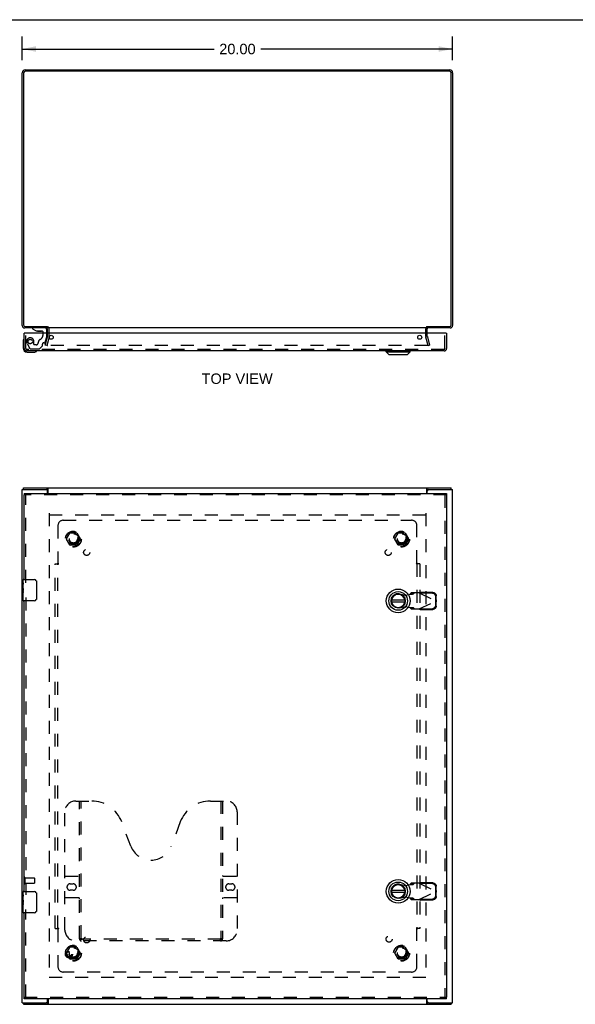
# Model space of a CAD drawing. Header units: inches. Extents: x 0 to 110, y 0 to 71.
# Tile 3 of 4: x 28 to 53, y 25 to 71. Entities that reach past the tile are written whole.
import ezdxf

# ---------------------------------------------------------------- set-up
doc = ezdxf.new("R2010")
doc.units = ezdxf.units.IN
doc.header["$LTSCALE"] = 6.032258
doc.header["$MEASUREMENT"] = 0
doc.linetypes.add('HIDDEN', pattern=[0.2, 0.1, -0.1])
doc.layers.get('0').update_dxf_attribs({"linetype": 'CONTINUOUS'})
for name, color, linetype in [('DEFAULT_2', 8, 'HIDDEN'), ('DIMENSIONS', 7, 'CONTINUOUS'), ('DOOR_ASSEMBLY', 7, 'CONTINUOUS'), ('SUBPANEL', 7, 'CONTINUOUS')]:
    doc.layers.add(name, color=color, linetype=linetype)
doc.styles.get("Standard").update_dxf_attribs({"font": 'arial.ttf'})
doc.dimstyles.new('DIMSTYLE_1', dxfattribs={"dimtxt": 0.483871, "dimasz": 0.645161, "dimexe": 0.09, "dimexo": 0.07, "dimgap": 0.0375, "dimtad": 0, "dimtih": 1, "dimtoh": 1, "dimzin": 4, "dimdsep": 46, "dimtxsty": 'Standard', "dimblk": '_FILLED', "dimblk1": '_FILLED', "dimblk2": '_FILLED', "dimcen": 0.09, "dimadec": 3, "dimazin": 1, "dimtfac": 1, "dimtdec": 3, "dimtofl": 0, "dimtmove": 0, "dimatfit": 3, "dimldrblk": '_FILLED', "dimfxl": 0, "dimtolj": 1, "dimtzin": 4, "dimarcsym": 0})

# ---------------------------------------------------------------- blocks, each defined once
blk = doc.blocks.new('_FILLED')
at = {"color": 0, "linetype": 'ByBlock'}
blk.add_solid([(0, 0), (-1, 0.2), (-1, -0.2)], dxfattribs=at)
blk = doc.blocks.new('*D1')
at = {"layer": 'DIMENSIONS', "color": 2, "linetype": 'Continuous'}
for p, q in [((27.727, 69.088), (27.727, 70.186)), ((47.727, 69.088), (47.727, 70.186)), ((27.727, 69.605), (36.64, 69.605)), ((47.727, 69.605), (38.815, 69.605))]:
    blk.add_line(p, q, dxfattribs=at)
at = {"layer": 'DIMENSIONS', "color": 2, "linetype": 'Continuous', "xscale": 0.6451612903, "yscale": 0.6451612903, "zscale": 0.6451612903, "rotation": 180}
blk.add_blockref('_FILLED', (27.727, 69.605), dxfattribs=at)
at = {"layer": 'DIMENSIONS', "color": 2, "linetype": 'Continuous', "xscale": 0.6451612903, "yscale": 0.6451612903, "zscale": 0.6451612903}
blk.add_blockref('_FILLED', (47.727, 69.605), dxfattribs=at)
at = {"layer": 'DIMENSIONS', "color": 2, "linetype": 'Continuous', "insert": (37.727, 69.847), "char_height": 0.4839, "width": 1.69085, "attachment_point": 2, "line_spacing_factor": 0.9}
blk.add_mtext('20.00', dxfattribs=at)

msp = doc.modelspace()

# ---------------------------------------------------------------- linework, layer by layer
at = {"color": 7, "linetype": 'Continuous'}
for p, q in [((0, 70.968), (109.677, 70.968)), ((28.902, 56.7), (28.902, 56.637)), ((27.79, 49.125), (27.79, 49.2)), ((28.842, 49.125), (28.904, 49.125)), ((28.904, 49.125), (28.904, 49.2)), ((46.55, 49.125), (46.55, 49.2)), ((46.55, 49.125), (46.612, 49.125)), ((47.664, 49.125), (47.664, 49.2)), ((27.79, 25.275), (27.79, 25.2)), ((28.904, 25.275), (28.842, 25.275)), ((28.904, 25.275), (28.904, 25.2)), ((46.612, 25.275), (46.55, 25.275)), ((46.55, 25.275), (46.55, 25.2)), ((47.664, 25.275), (47.664, 25.2))]:
    msp.add_line(p, q, dxfattribs=at)
at = {"color": 3, "linetype": 'Continuous'}
for p, q in [((27.727, 56.754), (27.727, 68.501)), ((27.79, 68.494), (27.79, 56.78)), ((27.863, 68.637), (47.591, 68.637)), ((47.584, 68.574), (27.87, 68.574)), ((47.664, 56.78), (47.664, 68.494)), ((47.727, 68.501), (47.727, 56.754)), ((28.902, 56.637), (27.844, 56.637)), ((27.87, 56.7), (28.904, 56.7)), ((28.902, 56.394), (28.902, 56.595)), ((46.525, 56.637), (28.929, 56.637)), ((46.55, 56.7), (47.584, 56.7)), ((47.61, 56.637), (46.552, 56.637)), ((46.552, 56.394), (46.552, 56.595)), ((27.727, 25.275), (27.727, 49.125)), ((27.727, 49.125), (28.842, 49.125)), ((27.79, 49.2), (47.664, 49.2)), ((28.902, 48.95), (28.902, 49.065)), ((28.929, 48.95), (28.929, 49.169)), ((46.525, 48.95), (46.525, 49.169)), ((46.552, 48.95), (46.552, 49.065)), ((46.612, 49.125), (47.727, 49.125)), ((47.727, 25.275), (47.727, 49.125)), ((27.727, 25.275), (28.842, 25.275)), ((27.79, 25.2), (47.664, 25.2)), ((28.902, 25.335), (28.902, 25.45)), ((28.929, 25.45), (28.929, 25.231)), ((46.525, 25.231), (46.525, 25.45)), ((46.552, 25.335), (46.552, 25.45)), ((46.612, 25.275), (47.727, 25.275))]:
    msp.add_line(p, q, dxfattribs=at)
for points in [[(28.922, 49.18), (28.92, 49.184), (28.919, 49.186), (28.918, 49.188), (28.916, 49.19), (28.915, 49.192), (28.914, 49.193), (28.913, 49.195), (28.912, 49.196), (28.91, 49.197), (28.909, 49.198), (28.908, 49.199), (28.907, 49.199), (28.906, 49.2), (28.905, 49.2), (28.904, 49.2)], [(28.929, 49.169), (28.928, 49.17), (28.927, 49.172), (28.926, 49.174), (28.925, 49.176), (28.923, 49.178), (28.922, 49.18)], [(46.525, 49.169), (46.526, 49.17), (46.528, 49.172), (46.529, 49.174), (46.53, 49.176), (46.531, 49.178), (46.532, 49.18), (46.535, 49.184)], [(46.535, 49.184), (46.536, 49.186), (46.537, 49.188), (46.538, 49.19), (46.539, 49.192), (46.54, 49.193), (46.542, 49.195), (46.543, 49.196), (46.544, 49.197), (46.545, 49.198), (46.547, 49.199), (46.548, 49.199), (46.549, 49.2), (46.55, 49.2), (46.55, 49.2)], [(28.92, 25.216), (28.919, 25.214), (28.918, 25.212), (28.916, 25.21), (28.915, 25.208), (28.914, 25.206), (28.913, 25.205), (28.912, 25.203), (28.91, 25.202), (28.909, 25.201), (28.908, 25.201), (28.907, 25.2), (28.906, 25.2), (28.905, 25.2), (28.904, 25.2)], [(28.929, 25.231), (28.928, 25.229), (28.927, 25.228), (28.926, 25.226), (28.925, 25.224), (28.923, 25.222), (28.922, 25.22), (28.92, 25.216)], [(46.525, 25.231), (46.526, 25.229), (46.528, 25.228), (46.529, 25.226), (46.53, 25.224), (46.531, 25.222), (46.532, 25.22)], [(46.532, 25.22), (46.535, 25.216), (46.536, 25.214), (46.537, 25.212), (46.538, 25.21), (46.539, 25.208), (46.54, 25.206), (46.542, 25.205), (46.543, 25.203), (46.544, 25.202), (46.545, 25.201), (46.547, 25.201), (46.548, 25.2), (46.549, 25.2), (46.55, 25.2), (46.55, 25.2)]]:
    msp.add_lwpolyline(points, dxfattribs=at)
at = {"color": 7, "linetype": 'Continuous'}
for points in [[(28.915, 49.118), (28.913, 49.12), (28.912, 49.121), (28.911, 49.122), (28.91, 49.123), (28.909, 49.123), (28.908, 49.124), (28.907, 49.124), (28.906, 49.125), (28.905, 49.125), (28.904, 49.125)], [(28.929, 49.114), (28.929, 49.114), (28.928, 49.113), (28.927, 49.113), (28.926, 49.113), (28.925, 49.113), (28.923, 49.114), (28.922, 49.114), (28.921, 49.114), (28.92, 49.115), (28.919, 49.116), (28.918, 49.117), (28.916, 49.117), (28.915, 49.118)], [(46.525, 49.114), (46.526, 49.114), (46.527, 49.113), (46.528, 49.113), (46.529, 49.113), (46.53, 49.113), (46.531, 49.114), (46.532, 49.114), (46.534, 49.114), (46.535, 49.115), (46.536, 49.116), (46.537, 49.117), (46.538, 49.117), (46.539, 49.118), (46.541, 49.12)], [(46.541, 49.12), (46.542, 49.121), (46.543, 49.122), (46.544, 49.123), (46.545, 49.123), (46.546, 49.124), (46.547, 49.124), (46.548, 49.125), (46.549, 49.125), (46.55, 49.125)], [(28.913, 25.28), (28.912, 25.279), (28.911, 25.278), (28.91, 25.277), (28.909, 25.276), (28.908, 25.276), (28.907, 25.275), (28.906, 25.275), (28.905, 25.275), (28.904, 25.275)], [(28.929, 25.286), (28.929, 25.286), (28.928, 25.286), (28.927, 25.286), (28.926, 25.286), (28.925, 25.286), (28.923, 25.286), (28.922, 25.286), (28.921, 25.285), (28.92, 25.285), (28.919, 25.284), (28.918, 25.283), (28.916, 25.282), (28.915, 25.281), (28.913, 25.28)], [(46.525, 25.286), (46.526, 25.286), (46.527, 25.286), (46.528, 25.286), (46.529, 25.286), (46.53, 25.286), (46.531, 25.286), (46.532, 25.286), (46.534, 25.285), (46.535, 25.285), (46.536, 25.284), (46.537, 25.283), (46.538, 25.282), (46.539, 25.281)], [(46.539, 25.281), (46.541, 25.28), (46.542, 25.279), (46.543, 25.278), (46.544, 25.277), (46.545, 25.276), (46.546, 25.276), (46.547, 25.275), (46.548, 25.275), (46.549, 25.275), (46.55, 25.275)]]:
    msp.add_lwpolyline(points, dxfattribs=at)
at = {"color": 3, "linetype": 'Continuous'}
for centre, radius, start, end in [((27.863, 68.501), 0.136, 90, 180), ((27.87, 68.494), 0.08, 90, 180), ((47.584, 68.494), 0.08, 0, 90), ((47.591, 68.501), 0.136, 0, 90), ((27.844, 56.754), 0.117, 180, 270), ((27.87, 56.78), 0.08, 180, 270), ((47.584, 56.78), 0.08, 270, 360), ((47.61, 56.754), 0.117, 270, 360), ((28.86, 56.595), 0.042, 0, 90), ((46.594, 56.595), 0.042, 90, 180), ((28.842, 49.065), 0.06, 0, 90), ((46.612, 49.065), 0.06, 90, 180), ((28.842, 25.335), 0.06, 270, 360), ((46.612, 25.335), 0.06, 180, 270)]:
    msp.add_arc(centre, radius, start, end, dxfattribs=at)
at = {"layer": 'DEFAULT_2', "color": 8, "linetype": 'HIDDEN'}
for p, q in [((28.902, 56.236), (28.902, 56.394)), ((28.977, 56.236), (28.977, 56.595)), ((46.477, 56.236), (46.477, 56.595)), ((46.552, 56.236), (46.552, 56.394)), ((28.798, 55.844), (28.901, 56.23)), ((28.87, 55.824), (28.798, 55.844)), ((28.974, 56.21), (28.87, 55.824)), ((46.584, 55.824), (46.481, 56.21)), ((46.553, 56.23), (46.657, 55.844)), ((46.584, 55.824), (46.657, 55.844)), ((46.553, 55.824), (28.902, 55.824)), ((28.977, 48.025), (28.977, 26.375)), ((28.979, 47.95), (46.475, 47.95)), ((46.477, 48.025), (46.477, 26.375)), ((29.785, 46.83), (29.939, 47.097)), ((29.939, 46.552), (29.785, 46.82)), ((30.257, 47.102), (29.948, 47.102)), ((30.265, 47.097), (30.42, 46.83)), ((30.42, 46.82), (30.265, 46.552)), ((45.035, 46.83), (45.189, 47.097)), ((45.189, 46.552), (45.035, 46.82)), ((45.507, 47.102), (45.198, 47.102)), ((45.515, 47.097), (45.67, 46.83)), ((45.67, 46.82), (45.515, 46.552)), ((30.257, 46.547), (29.948, 46.547)), ((45.507, 46.547), (45.198, 46.547)), ((27.802, 31.092), (27.802, 30.808)), ((27.845, 31.092), (27.845, 30.808)), ((27.845, 31.074), (28.292, 31.074)), ((27.845, 30.826), (28.292, 30.826)), ((28.302, 31.064), (28.302, 30.836)), ((29.785, 27.58), (29.939, 27.847)), ((29.939, 27.302), (29.785, 27.57)), ((30.257, 27.852), (29.948, 27.852)), ((30.265, 27.847), (30.42, 27.58)), ((30.42, 27.57), (30.265, 27.302)), ((45.035, 27.58), (45.189, 27.847)), ((45.189, 27.302), (45.035, 27.57)), ((45.507, 27.852), (45.198, 27.852)), ((45.515, 27.847), (45.67, 27.58)), ((45.67, 27.57), (45.515, 27.302)), ((30.257, 27.297), (29.948, 27.297)), ((45.507, 27.297), (45.198, 27.297)), ((46.475, 26.45), (28.979, 26.45))]:
    msp.add_line(p, q, dxfattribs=at)
for points in [[(28.883, 55.848), (28.882, 55.847), (28.882, 55.845), (28.882, 55.844)], [(28.882, 55.844), (28.882, 55.842), (28.882, 55.84), (28.883, 55.839), (28.883, 55.837), (28.884, 55.836), (28.884, 55.834), (28.885, 55.833), (28.886, 55.832), (28.887, 55.83), (28.888, 55.829), (28.89, 55.828), (28.891, 55.827), (28.892, 55.827), (28.894, 55.826)], [(46.573, 55.844), (46.573, 55.842), (46.572, 55.84), (46.572, 55.839), (46.571, 55.837), (46.571, 55.836), (46.57, 55.834), (46.569, 55.833), (46.568, 55.832), (46.567, 55.83), (46.566, 55.829), (46.565, 55.828), (46.564, 55.827), (46.562, 55.827), (46.561, 55.826), (46.559, 55.825), (46.557, 55.825), (46.556, 55.824), (46.554, 55.824), (46.553, 55.824)], [(46.572, 55.848), (46.572, 55.847), (46.573, 55.845), (46.573, 55.844)], [(28.902, 55.824), (28.9, 55.824), (28.899, 55.824), (28.897, 55.825), (28.895, 55.825), (28.894, 55.826)]]:
    msp.add_lwpolyline(points, dxfattribs=at)
for centre, radius in [((30.102, 46.825), 0.372), ((30.102, 46.825), 0.356), ((45.352, 46.825), 0.372), ((45.352, 46.825), 0.356), ((30.102, 46.825), 0.204), ((30.102, 46.825), 0.183), ((45.352, 46.825), 0.204), ((45.352, 46.825), 0.183), ((30.102, 27.575), 0.372), ((30.102, 27.575), 0.356), ((45.352, 27.575), 0.372), ((45.352, 27.575), 0.356), ((30.102, 27.575), 0.204), ((30.102, 27.575), 0.183), ((45.352, 27.575), 0.204), ((45.352, 27.575), 0.183)]:
    msp.add_circle(centre, radius, dxfattribs=at)
for centre, radius, start, end in [((28.86, 56.595), 0.117, 0, 56.9002), ((46.594, 56.595), 0.117, 123.0998, 180), ((28.877, 56.236), 0.025, 345, 360), ((28.877, 56.236), 0.1, 345, 360), ((46.577, 56.236), 0.1, 180, 195), ((46.577, 56.236), 0.025, 180, 195), ((29.793, 46.825), 0.01, 150.0117, 209.9873), ((29.948, 47.092), 0.01, 90.0113, 149.988), ((30.257, 47.092), 0.01, 30.0108, 89.9876), ((30.411, 46.825), 0.01, 330.0117, 29.9873), ((45.043, 46.825), 0.01, 150.0117, 209.9873), ((45.198, 47.092), 0.01, 90.0113, 149.988), ((45.507, 47.092), 0.01, 30.0108, 89.9876), ((45.661, 46.825), 0.01, 330.0117, 29.9873), ((29.948, 46.557), 0.01, 210.0108, 269.9876), ((30.257, 46.557), 0.01, 270.0113, 329.988), ((45.198, 46.557), 0.01, 210.0108, 269.9876), ((45.507, 46.557), 0.01, 270.0113, 329.988), ((27.824, 31.092), 0.0215, 0, 180), ((27.824, 30.808), 0.0215, 180, 360), ((28.292, 31.064), 0.01, 0, 90), ((28.292, 30.836), 0.01, 270, 360), ((29.793, 27.575), 0.01, 150.0117, 209.9873), ((29.948, 27.842), 0.01, 90.0113, 149.988), ((30.257, 27.842), 0.01, 30.0108, 89.9876), ((30.411, 27.575), 0.01, 330.0117, 29.9873), ((45.043, 27.575), 0.01, 150.0117, 209.9873), ((45.198, 27.842), 0.01, 90.0113, 149.988), ((45.507, 27.842), 0.01, 30.0108, 89.9876), ((45.661, 27.575), 0.01, 330.0117, 29.9873), ((29.948, 27.307), 0.01, 210.0108, 269.9876), ((30.257, 27.307), 0.01, 270.0113, 329.988), ((45.198, 27.307), 0.01, 210.0108, 269.9876), ((45.507, 27.307), 0.01, 270.0113, 329.988)]:
    msp.add_arc(centre, radius, start, end, dxfattribs=at)
at = {"layer": 'DOOR_ASSEMBLY', "color": 3, "linetype": 'Continuous'}
for p, q in [((27.822, 55.686), (27.822, 56.394)), ((47.432, 56.394), (27.837, 56.394)), ((47.447, 56.394), (47.447, 55.686)), ((47.33, 55.569), (27.939, 55.569)), ((27.822, 48.95), (47.447, 48.95)), ((27.822, 44.95), (27.822, 48.875)), ((47.447, 48.875), (47.447, 25.525)), ((27.822, 30.45), (27.822, 43.95)), ((27.822, 25.525), (27.822, 29.45)), ((47.447, 25.45), (27.822, 25.45))]:
    msp.add_line(p, q, dxfattribs=at)
at = {"layer": 'DOOR_ASSEMBLY', "color": 7, "linetype": 'Continuous'}
for p, q in [((27.837, 56.394), (27.822, 56.394)), ((28.196, 56.637), (28.196, 56.598)), ((28.196, 56.598), (28.372, 56.499)), ((28.372, 56.499), (28.649, 56.499)), ((28.461, 56.482), (28.601, 56.482)), ((28.68, 56.468), (28.68, 56.394)), ((28.865, 56.394), (28.865, 56.558)), ((47.432, 56.394), (47.447, 56.394)), ((27.762, 55.998), (27.762, 55.709)), ((27.962, 55.509), (28.252, 55.509)), ((44.646, 55.529), (44.646, 55.569)), ((44.646, 55.529), (45.748, 55.529)), ((44.764, 55.411), (44.646, 55.529)), ((44.764, 55.411), (45.63, 55.411)), ((45.63, 55.411), (45.748, 55.529)), ((45.748, 55.529), (45.748, 55.569)), ((27.822, 48.95), (27.822, 48.875)), ((47.447, 48.95), (47.447, 48.875)), ((27.762, 44.791), (27.762, 44.935)), ((27.777, 44.95), (28.287, 44.95)), ((27.762, 44.535), (27.762, 44.788)), ((27.771, 44.733), (27.762, 44.733)), ((27.762, 44.565), (27.772, 44.565)), ((27.762, 43.965), (27.762, 44.532)), ((27.765, 44.502), (27.762, 44.502)), ((27.772, 44.565), (27.772, 44.722)), ((27.772, 44.381), (27.772, 44.434)), ((28.387, 44.85), (28.387, 44.05)), ((27.762, 44.37), (27.772, 44.37)), ((27.762, 44.334), (27.772, 44.334)), ((27.762, 44.272), (27.772, 44.272)), ((27.762, 44.104), (27.772, 44.104)), ((27.772, 44.104), (27.772, 44.334)), ((28.287, 43.95), (27.777, 43.95)), ((45.51, 43.989), (44.885, 43.989)), ((44.885, 43.91), (45.51, 43.91)), ((27.762, 30.291), (27.762, 30.435)), ((27.762, 30.035), (27.762, 30.288)), ((27.771, 30.233), (27.762, 30.233)), ((27.772, 30.065), (27.772, 30.222)), ((27.777, 30.45), (28.287, 30.45)), ((28.387, 30.35), (28.387, 29.55)), ((45.51, 30.489), (44.885, 30.489)), ((44.885, 30.41), (45.51, 30.41)), ((27.762, 30.065), (27.772, 30.065)), ((27.762, 29.465), (27.762, 30.032)), ((27.765, 30.002), (27.762, 30.002)), ((27.762, 29.87), (27.772, 29.87)), ((27.762, 29.834), (27.772, 29.834)), ((27.762, 29.772), (27.772, 29.772)), ((27.772, 29.881), (27.772, 29.934)), ((27.772, 29.604), (27.772, 29.834)), ((27.762, 29.604), (27.772, 29.604)), ((28.287, 29.45), (27.777, 29.45)), ((27.822, 25.45), (27.822, 25.525)), ((47.447, 25.45), (47.447, 25.525))]:
    msp.add_line(p, q, dxfattribs=at)
at = {"layer": 'DOOR_ASSEMBLY', "color": 8, "linetype": 'HIDDEN'}
for p, q in [((27.897, 55.686), (27.897, 56.394)), ((28.786, 56.637), (28.196, 56.637)), ((28.68, 56.394), (28.68, 56.284)), ((28.865, 56.227), (28.865, 56.394)), ((47.372, 55.686), (47.372, 56.394)), ((27.948, 55.921), (28.083, 55.688)), ((28.269, 55.874), (28.269, 56.007)), ((28.379, 55.858), (28.285, 55.858)), ((28.663, 55.811), (28.663, 55.889)), ((28.722, 55.948), (28.767, 55.948)), ((28.797, 55.971), (28.865, 56.227)), ((47.33, 55.644), (27.939, 55.644)), ((28.109, 55.673), (28.521, 55.673)), ((28.542, 55.682), (28.657, 55.797)), ((47.447, 48.875), (27.822, 48.875)), ((27.897, 44.795), (27.897, 48.875)), ((47.372, 48.875), (47.372, 25.525)), ((27.897, 44.105), (27.897, 30.295)), ((45.257, 44.279), (45.552, 44.225)), ((45.552, 44.225), (45.748, 44.263)), ((45.748, 44.263), (45.78, 44.265)), ((45.794, 44.324), (45.752, 44.278)), ((45.752, 44.278), (45.907, 44.278)), ((46.168, 44.324), (45.794, 44.324)), ((45.907, 44.278), (45.949, 44.324)), ((46.168, 44.324), (46.955, 43.95)), ((46.168, 43.576), (46.955, 43.95)), ((46.196, 44.31), (46.216, 44.352)), ((46.787, 44.3), (46.196, 44.31)), ((46.806, 44.342), (46.216, 44.352)), ((46.949, 43.953), (46.945, 44.146)), ((46.945, 43.754), (46.949, 43.947)), ((46.969, 43.994), (46.949, 43.953)), ((46.949, 43.947), (46.969, 43.905)), ((46.955, 43.95), (46.96, 43.935)), ((46.966, 43.987), (46.962, 43.972)), ((46.969, 43.994), (46.965, 44.187)), ((46.969, 43.994), (46.966, 43.987)), ((45.552, 43.674), (45.257, 43.621)), ((45.748, 43.636), (45.552, 43.674)), ((45.907, 43.622), (45.752, 43.622)), ((45.752, 43.622), (45.794, 43.576)), ((45.794, 43.576), (46.168, 43.576)), ((45.949, 43.576), (45.907, 43.622)), ((46.184, 43.566), (46.168, 43.576)), ((46.196, 43.589), (46.787, 43.599)), ((46.216, 43.548), (46.196, 43.589)), ((46.216, 43.548), (46.806, 43.558)), ((46.965, 43.712), (46.969, 43.905)), ((30.21, 34.65), (30.946, 34.65)), ((30.385, 28.24), (30.385, 34.65)), ((30.465, 28.27), (30.465, 34.65)), ((36.473, 34.65), (37.21, 34.65)), ((36.955, 34.65), (36.955, 28.27)), ((37.035, 34.65), (37.035, 28.24)), ((29.71, 28.65), (29.71, 34.15)), ((37.71, 34.15), (37.71, 28.65)), ((32.773, 32.549), (32.351, 33.676)), ((35.069, 33.676), (34.646, 32.549)), ((29.71, 31.15), (30.345, 31.15)), ((37.075, 31.15), (37.71, 31.15)), ((29.954, 30.8), (30.091, 30.8)), ((37.329, 30.8), (37.466, 30.8)), ((45.257, 30.779), (45.552, 30.725)), ((45.552, 30.725), (45.748, 30.763)), ((45.748, 30.763), (45.78, 30.765)), ((45.794, 30.824), (45.752, 30.778)), ((45.752, 30.778), (45.907, 30.778)), ((46.168, 30.824), (45.794, 30.824)), ((45.907, 30.778), (45.949, 30.824)), ((46.168, 30.824), (46.955, 30.45)), ((46.196, 30.81), (46.216, 30.852)), ((46.787, 30.8), (46.196, 30.81)), ((46.806, 30.842), (46.216, 30.852)), ((46.969, 30.494), (46.965, 30.687)), ((30.091, 30.5), (29.954, 30.5)), ((37.466, 30.5), (37.329, 30.5)), ((46.168, 30.076), (46.955, 30.45)), ((46.949, 30.453), (46.945, 30.646)), ((46.945, 30.254), (46.949, 30.447)), ((46.969, 30.494), (46.949, 30.453)), ((46.949, 30.447), (46.969, 30.405)), ((46.955, 30.45), (46.96, 30.435)), ((46.966, 30.487), (46.962, 30.472)), ((46.965, 30.212), (46.969, 30.405)), ((46.969, 30.494), (46.966, 30.487)), ((30.345, 30.15), (29.71, 30.15)), ((37.71, 30.15), (37.075, 30.15)), ((45.552, 30.174), (45.257, 30.121)), ((45.748, 30.136), (45.552, 30.174)), ((45.907, 30.122), (45.752, 30.122)), ((45.752, 30.122), (45.794, 30.076)), ((45.794, 30.076), (46.168, 30.076)), ((45.949, 30.076), (45.907, 30.122)), ((46.184, 30.066), (46.168, 30.076)), ((46.196, 30.089), (46.787, 30.099)), ((46.216, 30.048), (46.196, 30.089)), ((46.216, 30.048), (46.806, 30.058)), ((27.897, 25.525), (27.897, 29.605)), ((37.21, 28.15), (30.21, 28.15)), ((36.951, 28.23), (30.469, 28.23)), ((27.822, 25.525), (47.447, 25.525))]:
    msp.add_line(p, q, dxfattribs=at)
at = {"layer": 'DOOR_ASSEMBLY', "color": 7, "linetype": 'Continuous'}
for points in [[(28.381, 44.886), (28.383, 44.88), (28.384, 44.874), (28.385, 44.868), (28.386, 44.862), (28.387, 44.856), (28.387, 44.85)], [(27.762, 44.791), (27.762, 44.787), (27.763, 44.783), (27.764, 44.778), (27.765, 44.772), (27.766, 44.765), (27.768, 44.757), (27.769, 44.749), (27.77, 44.74), (27.771, 44.731), (27.772, 44.722)], [(27.762, 44.535), (27.762, 44.528), (27.763, 44.52), (27.764, 44.512), (27.765, 44.503), (27.766, 44.494), (27.767, 44.485), (27.768, 44.476), (27.769, 44.467), (27.77, 44.458), (27.771, 44.45), (27.772, 44.442), (27.772, 44.434)], [(27.772, 44.381), (27.772, 44.375), (27.771, 44.369), (27.771, 44.363), (27.77, 44.357), (27.77, 44.351), (27.769, 44.345)], [(28.387, 44.05), (28.387, 44.044), (28.386, 44.037), (28.385, 44.031), (28.384, 44.025), (28.383, 44.019), (28.381, 44.014)], [(27.762, 30.291), (27.762, 30.287), (27.763, 30.283), (27.764, 30.278), (27.765, 30.272), (27.766, 30.265), (27.768, 30.257), (27.769, 30.249), (27.77, 30.24), (27.771, 30.231), (27.772, 30.222)], [(28.381, 30.386), (28.383, 30.38), (28.384, 30.374), (28.385, 30.368), (28.386, 30.362), (28.387, 30.356), (28.387, 30.35)], [(27.762, 30.035), (27.762, 30.028), (27.763, 30.02), (27.764, 30.012), (27.765, 30.003), (27.766, 29.994), (27.767, 29.985), (27.768, 29.976), (27.769, 29.967), (27.77, 29.958), (27.771, 29.95), (27.772, 29.942), (27.772, 29.934)], [(27.772, 29.881), (27.772, 29.875), (27.771, 29.869), (27.771, 29.863), (27.77, 29.857), (27.77, 29.851), (27.769, 29.845)], [(28.387, 29.55), (28.387, 29.544), (28.386, 29.537), (28.385, 29.531), (28.384, 29.525), (28.383, 29.519), (28.381, 29.514)]]:
    msp.add_lwpolyline(points, dxfattribs=at)
at = {"layer": 'DOOR_ASSEMBLY', "color": 8, "linetype": 'HIDDEN'}
for points in [[(45.752, 44.278), (45.752, 44.275), (45.752, 44.273), (45.751, 44.27), (45.75, 44.268), (45.749, 44.266), (45.748, 44.263)], [(45.78, 44.265), (45.796, 44.266), (45.811, 44.267), (45.826, 44.268), (45.839, 44.269), (45.852, 44.27), (45.864, 44.272), (45.875, 44.273), (45.884, 44.274), (45.892, 44.275), (45.899, 44.276), (45.904, 44.277), (45.907, 44.278)], [(46.168, 44.324), (46.184, 44.333), (46.192, 44.338), (46.2, 44.343), (46.208, 44.347), (46.216, 44.352)], [(46.945, 44.146), (46.944, 44.161), (46.942, 44.175), (46.938, 44.19), (46.932, 44.204), (46.926, 44.218), (46.918, 44.231), (46.908, 44.243), (46.898, 44.254), (46.886, 44.264), (46.874, 44.273), (46.861, 44.281), (46.847, 44.288), (46.832, 44.293), (46.817, 44.297), (46.802, 44.299), (46.787, 44.3)], [(46.806, 44.342), (46.822, 44.341), (46.837, 44.338), (46.852, 44.335), (46.866, 44.329), (46.88, 44.323), (46.894, 44.315), (46.906, 44.306), (46.917, 44.296), (46.928, 44.284), (46.937, 44.272), (46.945, 44.259), (46.952, 44.246), (46.958, 44.232), (46.962, 44.217), (46.964, 44.202), (46.965, 44.187)], [(46.962, 43.972), (46.957, 43.957), (46.955, 43.95)], [(45.907, 43.622), (45.904, 43.623), (45.899, 43.624), (45.892, 43.625), (45.884, 43.626), (45.875, 43.627), (45.864, 43.628), (45.852, 43.629), (45.839, 43.63), (45.826, 43.631), (45.811, 43.632), (45.796, 43.633), (45.78, 43.634), (45.748, 43.636)], [(45.748, 43.636), (45.749, 43.634), (45.75, 43.631), (45.751, 43.629), (45.752, 43.627), (45.752, 43.624), (45.752, 43.622)], [(46.216, 43.548), (46.208, 43.552), (46.2, 43.557), (46.192, 43.561), (46.184, 43.566)], [(46.787, 43.599), (46.802, 43.6), (46.817, 43.603), (46.832, 43.607), (46.847, 43.612), (46.861, 43.619), (46.874, 43.626), (46.886, 43.635), (46.898, 43.646), (46.908, 43.657), (46.918, 43.669), (46.926, 43.682), (46.932, 43.695), (46.938, 43.71), (46.942, 43.724), (46.944, 43.739), (46.945, 43.754)], [(46.965, 43.712), (46.964, 43.697), (46.962, 43.682), (46.958, 43.668), (46.952, 43.654), (46.945, 43.64), (46.937, 43.627), (46.928, 43.615), (46.917, 43.604), (46.906, 43.594), (46.894, 43.585), (46.88, 43.577), (46.866, 43.57), (46.852, 43.565), (46.837, 43.561), (46.822, 43.559), (46.806, 43.558)], [(46.96, 43.935), (46.964, 43.92), (46.966, 43.912), (46.969, 43.905)], [(45.752, 30.778), (45.752, 30.775), (45.752, 30.773), (45.751, 30.77), (45.75, 30.768), (45.749, 30.766), (45.748, 30.763)], [(45.78, 30.765), (45.796, 30.766), (45.811, 30.767), (45.826, 30.768), (45.839, 30.769), (45.852, 30.77), (45.864, 30.772), (45.875, 30.773), (45.884, 30.774), (45.892, 30.775), (45.899, 30.776), (45.904, 30.777), (45.907, 30.778)], [(46.168, 30.824), (46.184, 30.833), (46.192, 30.838), (46.2, 30.843), (46.208, 30.847), (46.216, 30.852)], [(46.945, 30.646), (46.944, 30.661), (46.942, 30.675), (46.938, 30.69), (46.932, 30.704), (46.926, 30.718), (46.918, 30.731), (46.908, 30.743), (46.898, 30.754), (46.886, 30.764), (46.874, 30.773), (46.861, 30.781), (46.847, 30.788), (46.832, 30.793), (46.817, 30.797), (46.802, 30.799), (46.787, 30.8)], [(46.806, 30.842), (46.822, 30.841), (46.837, 30.838), (46.852, 30.835), (46.866, 30.829), (46.88, 30.823), (46.894, 30.815), (46.906, 30.806), (46.917, 30.796), (46.928, 30.784), (46.937, 30.772), (46.945, 30.759), (46.952, 30.746), (46.958, 30.732), (46.962, 30.717), (46.964, 30.702), (46.965, 30.687)], [(46.787, 30.099), (46.802, 30.1), (46.817, 30.103), (46.832, 30.107), (46.847, 30.112), (46.861, 30.119), (46.874, 30.126), (46.886, 30.135), (46.898, 30.146), (46.908, 30.157), (46.918, 30.169), (46.926, 30.182), (46.932, 30.195), (46.938, 30.21), (46.942, 30.224), (46.944, 30.239), (46.945, 30.254)], [(46.965, 30.212), (46.964, 30.197), (46.962, 30.182), (46.958, 30.168), (46.952, 30.154), (46.945, 30.14), (46.937, 30.127), (46.928, 30.115), (46.917, 30.104), (46.906, 30.094), (46.894, 30.085), (46.88, 30.077), (46.866, 30.07), (46.852, 30.065), (46.837, 30.061), (46.822, 30.059), (46.806, 30.058)], [(46.962, 30.472), (46.957, 30.457), (46.955, 30.45)], [(46.96, 30.435), (46.964, 30.42), (46.966, 30.412), (46.969, 30.405)], [(45.907, 30.122), (45.904, 30.123), (45.899, 30.124), (45.892, 30.125), (45.884, 30.126), (45.875, 30.127), (45.864, 30.128), (45.852, 30.129), (45.839, 30.13), (45.826, 30.131), (45.811, 30.132), (45.796, 30.133), (45.78, 30.134), (45.748, 30.136)], [(45.748, 30.136), (45.749, 30.134), (45.75, 30.131), (45.751, 30.129), (45.752, 30.127), (45.752, 30.124), (45.752, 30.122)], [(46.216, 30.048), (46.208, 30.052), (46.2, 30.057), (46.192, 30.061), (46.184, 30.066)], [(30.375, 28.27), (30.387, 28.262), (30.399, 28.254), (30.411, 28.247), (30.423, 28.241), (30.435, 28.236), (30.446, 28.233), (30.458, 28.231), (30.469, 28.23)], [(36.951, 28.23), (36.962, 28.231), (36.973, 28.233), (36.985, 28.236), (36.997, 28.241), (37.008, 28.247), (37.02, 28.254), (37.032, 28.262), (37.045, 28.27)]]:
    msp.add_lwpolyline(points, dxfattribs=at)
at = {"layer": 'DOOR_ASSEMBLY', "color": 3, "linetype": 'Continuous'}
for centre in [(29.072, 56.206), (46.197, 56.206)]:
    msp.add_circle(centre, 0.094, dxfattribs=at)
at = {"layer": 'DOOR_ASSEMBLY', "color": 8, "linetype": 'HIDDEN'}
for centre, radius in [((28.097, 56.007), 0.103), ((29.897, 27.525), 0.164), ((29.897, 27.525), 0.124)]:
    msp.add_circle(centre, radius, dxfattribs=at)
at = {"layer": 'DOOR_ASSEMBLY', "color": 7, "linetype": 'Continuous'}
for centre, radius in [((45.197, 43.95), 0.551), ((45.197, 43.95), 0.433), ((45.197, 43.95), 0.329), ((45.197, 43.95), 0.317), ((45.197, 30.45), 0.551), ((45.197, 30.45), 0.433), ((45.197, 30.45), 0.329), ((45.197, 30.45), 0.317)]:
    msp.add_circle(centre, radius, dxfattribs=at)
for centre, radius, start, end in [((28.461, 56.572), 0.09, 234.8123, 270), ((28.601, 56.572), 0.09, 270, 304.9232), ((28.649, 56.468), 0.031, 0, 90), ((28.786, 56.558), 0.079, 0, 90), ((28.012, 55.998), 0.25, 149.1101, 180), ((27.811, 56.119), 0.015, 96.3796, 149.1101), ((27.807, 56.119), 0.015, 0, 83.6204), ((27.962, 55.709), 0.2, 180, 270), ((28.252, 55.759), 0.25, 270, 300.8899), ((28.372, 55.554), 0.015, 6.3796, 90), ((28.372, 55.557), 0.015, 300.8899, 353.6204), ((27.777, 44.935), 0.015, 90, 180), ((28.287, 44.85), 0.1, 21.1999, 90), ((27.777, 43.965), 0.015, 180, 270), ((28.287, 44.05), 0.1, 270, 338.7946), ((45.197, 43.95), 0.315, 10.0787, 349.9213), ((45.197, 30.45), 0.315, 10.0787, 349.9213), ((27.777, 30.435), 0.015, 90, 180), ((28.287, 30.35), 0.1, 21.1999, 90), ((27.777, 29.465), 0.015, 180, 270), ((28.287, 29.55), 0.1, 270, 338.7946)]:
    msp.add_arc(centre, radius, start, end, dxfattribs=at)
at = {"layer": 'DOOR_ASSEMBLY', "color": 8, "linetype": 'HIDDEN'}
for centre, radius, start, end in [((28.097, 56.007), 0.172, 0, 210), ((28.285, 55.874), 0.016, 180, 270), ((28.379, 55.948), 0.09, 270, 360), ((28.654, 55.948), 0.185, 115.7418, 180), ((28.492, 56.284), 0.188, 295.7418, 360), ((28.722, 55.889), 0.059, 90, 180), ((28.767, 55.979), 0.031, 270, 345), ((27.939, 55.686), 0.042, 180, 270), ((28.109, 55.703), 0.03, 210, 270), ((28.521, 55.703), 0.03, 270, 315), ((28.643, 55.811), 0.02, 315, 360), ((47.33, 55.686), 0.042, 270, 360), ((45.197, 43.95), 0.335, 79.673, 280.327), ((30.21, 34.15), 0.5, 90, 180), ((30.946, 33.15), 1.5, 20.5519, 90), ((36.473, 33.15), 1.5, 90, 159.4481), ((37.21, 34.15), 0.5, 0, 90), ((33.71, 32.9), 1, 200.5519, 339.4481), ((30.345, 31.19), 0.04, 270, 360), ((37.075, 31.19), 0.04, 180, 270), ((29.954, 30.65), 0.15, 90, 270), ((30.091, 30.65), 0.15, 270, 90), ((37.329, 30.65), 0.15, 90, 270), ((37.466, 30.65), 0.15, 270, 90), ((45.197, 30.45), 0.335, 79.673, 280.327), ((30.345, 30.11), 0.04, 0, 90), ((37.075, 30.11), 0.04, 90, 180), ((30.21, 28.65), 0.5, 180, 270), ((37.21, 28.65), 0.5, 270, 360), ((30.475, 28.24), 0.09, 180, 270), ((30.505, 28.27), 0.04, 180, 270), ((36.915, 28.27), 0.04, 270, 360), ((36.945, 28.24), 0.09, 270, 360)]:
    msp.add_arc(centre, radius, start, end, dxfattribs=at)
at = {"layer": 'DOOR_ASSEMBLY', "color": 3, "linetype": 'Continuous'}
for centre, start, end in [((27.939, 55.686), 180, 270), ((47.33, 55.686), 270, 360)]:
    msp.add_arc(centre, 0.117, start, end, dxfattribs=at)
at = {"layer": 'DOOR_ASSEMBLY', "color": 7, "linetype": 'Continuous'}
for centre in [(27.962, 44.368), (27.962, 29.868)]:
    msp.add_ellipse(centre, major_axis=(0.2, 0), ratio=0.432808, start_param=3.141593, end_param=3.403409, dxfattribs=at)
at = {"layer": 'SUBPANEL', "color": 8, "linetype": 'HIDDEN'}
for p, q in [((29.634, 47.7), (45.821, 47.7)), ((29.384, 47.45), (29.384, 45.704)), ((46.071, 45.704), (46.071, 47.45)), ((29.259, 28.731), (29.259, 45.669)), ((29.259, 45.669), (29.345, 45.669)), ((29.345, 45.669), (29.424, 45.669)), ((29.381, 45.702), (29.384, 45.704)), ((29.384, 28.731), (29.384, 45.669)), ((46.11, 45.669), (46.03, 45.669)), ((46.071, 45.669), (46.071, 28.731)), ((46.196, 45.669), (46.11, 45.669)), ((46.196, 45.669), (46.196, 28.731)), ((29.259, 28.731), (29.345, 28.731)), ((29.345, 28.731), (29.424, 28.731)), ((29.384, 28.696), (29.384, 26.95)), ((29.402, 28.708), (29.397, 28.705)), ((46.11, 28.731), (46.03, 28.731)), ((46.073, 28.698), (46.071, 28.696)), ((46.071, 26.95), (46.071, 28.696)), ((46.196, 28.731), (46.11, 28.731)), ((45.821, 26.7), (29.634, 26.7))]:
    msp.add_line(p, q, dxfattribs=at)
for points in [[(29.345, 45.669), (29.347, 45.67), (29.348, 45.671), (29.35, 45.672), (29.352, 45.674), (29.353, 45.675), (29.355, 45.676), (29.357, 45.678), (29.358, 45.679), (29.359, 45.68), (29.361, 45.682), (29.362, 45.683), (29.364, 45.684), (29.365, 45.686), (29.37, 45.691)], [(29.37, 45.691), (29.372, 45.693), (29.374, 45.694), (29.375, 45.696), (29.377, 45.698), (29.378, 45.699), (29.38, 45.701), (29.381, 45.702)], [(29.399, 45.694), (29.397, 45.695), (29.395, 45.696), (29.393, 45.697), (29.391, 45.698), (29.389, 45.7), (29.388, 45.701), (29.386, 45.702), (29.385, 45.703), (29.384, 45.704)], [(29.424, 45.669), (29.424, 45.67), (29.423, 45.671), (29.423, 45.673), (29.422, 45.674), (29.421, 45.675), (29.421, 45.676), (29.42, 45.677), (29.419, 45.679), (29.418, 45.68), (29.416, 45.681), (29.415, 45.682), (29.414, 45.684), (29.412, 45.685), (29.411, 45.686), (29.409, 45.687), (29.408, 45.688), (29.406, 45.689), (29.404, 45.69), (29.402, 45.691), (29.399, 45.694)], [(46.03, 45.669), (46.031, 45.67), (46.031, 45.671), (46.032, 45.673), (46.033, 45.674), (46.033, 45.675), (46.034, 45.676), (46.035, 45.677), (46.036, 45.679), (46.037, 45.68), (46.038, 45.681), (46.039, 45.682), (46.041, 45.684), (46.042, 45.685), (46.044, 45.686), (46.045, 45.687), (46.047, 45.688), (46.049, 45.689), (46.05, 45.69), (46.052, 45.691)], [(46.052, 45.691), (46.056, 45.694), (46.058, 45.695), (46.06, 45.696), (46.062, 45.697), (46.064, 45.698), (46.065, 45.7), (46.067, 45.701), (46.068, 45.702), (46.07, 45.703), (46.071, 45.704)], [(46.083, 45.693), (46.081, 45.694), (46.079, 45.696), (46.078, 45.698), (46.076, 45.699), (46.075, 45.701), (46.073, 45.702), (46.071, 45.704)], [(46.09, 45.686), (46.086, 45.69), (46.083, 45.693)], [(46.11, 45.669), (46.108, 45.67), (46.106, 45.671), (46.104, 45.672), (46.103, 45.674), (46.101, 45.675), (46.1, 45.676), (46.098, 45.678), (46.097, 45.679), (46.095, 45.68), (46.094, 45.682), (46.092, 45.683), (46.091, 45.684), (46.09, 45.686)], [(29.345, 28.731), (29.347, 28.73), (29.348, 28.729), (29.35, 28.727), (29.352, 28.726), (29.353, 28.725), (29.355, 28.723), (29.357, 28.722), (29.358, 28.721), (29.359, 28.719), (29.361, 28.718), (29.362, 28.717), (29.364, 28.715), (29.365, 28.714)], [(29.365, 28.714), (29.369, 28.71), (29.372, 28.707)], [(29.372, 28.707), (29.374, 28.705), (29.375, 28.704), (29.377, 28.702), (29.378, 28.701), (29.38, 28.699), (29.381, 28.698), (29.384, 28.696)], [(29.397, 28.705), (29.395, 28.704), (29.393, 28.702), (29.391, 28.701), (29.389, 28.7), (29.388, 28.699), (29.386, 28.698), (29.385, 28.697), (29.384, 28.696)], [(29.424, 28.731), (29.424, 28.73), (29.423, 28.728), (29.423, 28.727), (29.422, 28.726), (29.421, 28.725), (29.421, 28.723), (29.42, 28.722), (29.419, 28.721), (29.418, 28.72), (29.416, 28.719), (29.415, 28.717), (29.414, 28.716), (29.412, 28.715), (29.411, 28.714), (29.409, 28.713), (29.408, 28.712), (29.406, 28.711), (29.404, 28.709), (29.402, 28.708)], [(46.03, 28.731), (46.031, 28.73), (46.031, 28.728), (46.032, 28.727), (46.033, 28.726), (46.033, 28.725), (46.034, 28.723), (46.035, 28.722), (46.036, 28.721), (46.037, 28.72), (46.038, 28.719), (46.039, 28.717), (46.041, 28.716), (46.042, 28.715), (46.044, 28.714), (46.045, 28.713), (46.047, 28.712), (46.049, 28.711), (46.05, 28.709), (46.052, 28.708), (46.056, 28.706)], [(46.056, 28.706), (46.058, 28.705), (46.06, 28.704), (46.062, 28.702), (46.064, 28.701), (46.065, 28.7), (46.067, 28.699), (46.068, 28.698), (46.07, 28.697), (46.071, 28.696)], [(46.084, 28.708), (46.083, 28.707), (46.081, 28.705), (46.079, 28.704), (46.078, 28.702), (46.076, 28.701), (46.075, 28.699), (46.073, 28.698)], [(46.11, 28.731), (46.108, 28.73), (46.106, 28.729), (46.104, 28.727), (46.103, 28.726), (46.101, 28.725), (46.1, 28.723), (46.098, 28.722), (46.097, 28.721), (46.095, 28.719), (46.094, 28.718), (46.092, 28.717), (46.091, 28.715), (46.09, 28.714), (46.084, 28.708)]]:
    msp.add_lwpolyline(points, dxfattribs=at)
for centre, radius in [((30.102, 46.825), 0.25), ((45.352, 46.825), 0.25), ((30.721, 46.206), 0.141), ((44.734, 46.206), 0.141), ((30.721, 28.194), 0.141), ((44.772, 28.23), 0.141), ((30.102, 27.575), 0.25), ((45.352, 27.575), 0.25)]:
    msp.add_circle(centre, radius, dxfattribs=at)
for centre, start, end in [((29.634, 47.45), 90, 180), ((45.821, 47.45), 0, 90), ((29.634, 26.95), 180, 270), ((45.821, 26.95), 270, 360)]:
    msp.add_arc(centre, 0.25, start, end, dxfattribs=at)

# ---------------------------------------------------------------- texts
at = {"layer": 'DIMENSIONS', "color": 2, "linetype": 'Continuous', "insert": (37.713, 54.522), "char_height": 0.4839, "width": 3.29716, "attachment_point": 2, "line_spacing_factor": 0.9}
msp.add_mtext('TOP VIEW', dxfattribs=at)

# ---------------------------------------------------------------- dimensions: what is measured, and where the dimension line sits
at = {"layer": 'DIMENSIONS', "color": 2, "linetype": 'Continuous'}
dim = msp.add_linear_dim(base=(47.727, 69.605), p1=(27.727, 70.256), p2=(47.727, 70.256), dimstyle='DIMSTYLE_1', dxfattribs=at)
dim.commit()
dim.dimension.update_dxf_attribs({"geometry": '*D1', "text_midpoint": (37.721, 69.602), "dimtype": 160})

doc.saveas('drawing.dxf')
